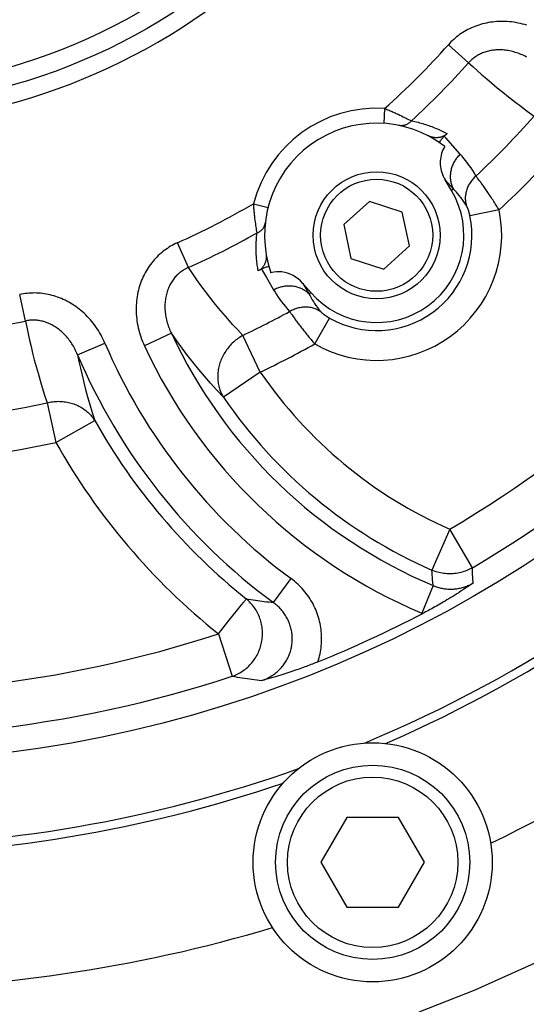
# Model space of a CAD drawing. Header units: millimetres. Extents: x 0 to 420, y 0 to 297.
# Tile 50 of 68: x 321.47 to 328.25, y 178.8 to 191.97. Entities that reach past the tile are written whole.
import ezdxf

# ---------------------------------------------------------------- set-up
doc = ezdxf.new("R2010")
doc.units = ezdxf.units.MM
doc.header["$LTSCALE"] = 23.1
doc.linetypes.add('CENTER', pattern=[0.6, 0.375, -0.075, 0.075, -0.075])
doc.layers.get('0').update_dxf_attribs({"linetype": 'CONTINUOUS'})
for name, color, linetype in [('AXIS', 7, 'CONTINUOUS'), ('COMPONENTS', 7, 'CONTINUOUS'), ('DIMENSION', 7, 'CONTINUOUS')]:
    doc.layers.add(name, color=color, linetype=linetype)
doc.styles.get("Standard").update_dxf_attribs({"font": 'arial.ttf'})
doc.styles.add('TEXTSTYLE_4', font='gdt')
doc.dimstyles.new('DIMSTYLE_10', dxfattribs={"dimtxt": 3, "dimasz": 4, "dimexe": 0.18, "dimexo": 0.0625, "dimgap": 0.09, "dimtad": 1, "dimdec": 3, "dimlfac": 5, "dimdsep": 46, "dimtxsty": 'Standard', "dimblk": '_FILLED', "dimblk1": '_FILLED', "dimblk2": '_FILLED', "dimcen": 0.09, "dimadec": 0, "dimazin": 0, "dimtp": 0.5, "dimtm": 0.5, "dimtfac": 1, "dimtdec": 3, "dimtofl": 0, "dimtmove": 0, "dimatfit": 3, "dimldrblk": '_FILLED', "dimfxl": 1, "dimtolj": 1, "dimarcsym": 0})
doc.dimstyles.new('DIMSTYLE_5', dxfattribs={"dimtxt": 3, "dimasz": 4, "dimexe": 0.18, "dimexo": 0.0625, "dimgap": 0.09, "dimtad": 1, "dimtih": 1, "dimtoh": 1, "dimdec": 3, "dimlfac": 5, "dimdsep": 46, "dimtxsty": 'Standard', "dimblk": '_FILLED', "dimblk1": '_FILLED', "dimblk2": '_FILLED', "dimcen": 0.09, "dimadec": 0, "dimazin": 0, "dimtp": 0.2, "dimtm": 0.2, "dimtfac": 1, "dimtdec": 3, "dimtofl": 0, "dimtmove": 0, "dimatfit": 3, "dimldrblk": '_FILLED', "dimfxl": 1, "dimtolj": 1, "dimarcsym": 0})

# ---------------------------------------------------------------- blocks, each defined once
blk = doc.blocks.new('_FILLED')
at = {"color": 0, "linetype": 'ByBlock'}
blk.add_solid([(0, 0), (-1, 0.1625), (-1, -0.1625)], dxfattribs=at)
blk = doc.blocks.new('*D5')
at = {"layer": 'DIMENSION', "color": 2, "linetype": 'Continuous', "transparency": 16777216}
for p, q in [((287.147, 213.377), (270.155, 213.377)), ((299.621, 207.701), (287.147, 213.377)), ((287.147, 213.377), (287.147, 213.377))]:
    blk.add_line(p, q, dxfattribs=at)
at = {"layer": 'DIMENSION', "color": 2, "linetype": 'Continuous', "transparency": 16777216, "xscale": 4, "yscale": 4, "zscale": 4, "rotation": 335.5301621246}
blk.add_blockref('_FILLED', (299.621, 207.701), dxfattribs=at)
at = {"layer": 'DIMENSION', "color": 2, "linetype": 'Continuous', "transparency": 16777216, "insert": (284.147, 217.127), "char_height": 3, "width": 10.99257, "attachment_point": 3, "line_spacing_factor": 0.9, "style": 'TEXTSTYLE_4'}
blk.add_mtext('{\\Fgdt;n}\\Farial.ttf;215', dxfattribs=at)
blk = doc.blocks.new('*D17')
at = {"layer": 'DIMENSION', "color": 2, "linetype": 'Continuous', "transparency": 16777216}
for p, q in [((299.19, 179.973), (299.19, 163.395)), ((339.19, 179.973), (339.19, 163.395)), ((299.19, 165.395), (319.19, 165.395)), ((339.19, 165.395), (319.19, 165.395))]:
    blk.add_line(p, q, dxfattribs=at)
at = {"layer": 'DIMENSION', "color": 2, "linetype": 'Continuous', "transparency": 16777216, "xscale": 4, "yscale": 4, "zscale": 4, "rotation": 180}
blk.add_blockref('_FILLED', (299.19, 165.395), dxfattribs=at)
at = {"layer": 'DIMENSION', "color": 2, "linetype": 'Continuous', "transparency": 16777216, "xscale": 4, "yscale": 4, "zscale": 4}
blk.add_blockref('_FILLED', (339.19, 165.395), dxfattribs=at)
at = {"layer": 'DIMENSION', "color": 2, "linetype": 'Continuous', "transparency": 16777216, "insert": (319.19, 169.145), "char_height": 3, "width": 11.11757, "attachment_point": 2, "line_spacing_factor": 0.9, "style": 'TEXTSTYLE_4'}
blk.add_mtext('{\\Fgdt;o}\\Farial.ttf;200', dxfattribs=at)
blk = doc.blocks.new('*D23')
at = {"color": 2, "linetype": 'Continuous', "transparency": 16777216}
for p, q in [((298.19, 185.175), (298.19, 155.395)), ((340.19, 184.995), (340.19, 155.395)), ((298.19, 157.395), (319.19, 157.395)), ((340.19, 157.395), (319.19, 157.395))]:
    blk.add_line(p, q, dxfattribs=at)
at = {"color": 2, "linetype": 'Continuous', "transparency": 16777216, "xscale": 4, "yscale": 4, "zscale": 4, "rotation": 180}
blk.add_blockref('_FILLED', (298.19, 157.395), dxfattribs=at)
at = {"color": 2, "linetype": 'Continuous', "transparency": 16777216, "xscale": 4, "yscale": 4, "zscale": 4}
blk.add_blockref('_FILLED', (340.19, 157.395), dxfattribs=at)
at = {"color": 2, "linetype": 'Continuous', "transparency": 16777216, "insert": (319.19, 161.145), "char_height": 3, "width": 11.11757, "attachment_point": 2, "line_spacing_factor": 0.9, "style": 'TEXTSTYLE_4'}
blk.add_mtext('{\\Fgdt;o}\\Farial.ttf;210', dxfattribs=at)

msp = doc.modelspace()

# ---------------------------------------------------------------- linework, layer by layer
at = {"layer": 'AXIS', "color": 2, "linetype": 'CENTER'}
msp.add_circle((319.19013, 198.79505), 21.5, dxfattribs=at)
at = {"layer": 'COMPONENTS', "color": 9, "linetype": 'Continuous'}
for p, q in [((327.47444, 191.39566), (327.20407, 191.63716)), ((326.35066, 190.78347), (326.33806, 190.58387)), ((326.52961, 190.70604), (326.55352, 190.69493)), ((326.55352, 190.69493), (326.57622, 190.68421)), ((326.57622, 190.68421), (326.59766, 190.67394)), ((326.59766, 190.67394), (326.61779, 190.66417)), ((326.61779, 190.66417), (326.63655, 190.65495)), ((326.63655, 190.65495), (326.65391, 190.64633)), ((326.65391, 190.64633), (326.66982, 190.63835)), ((326.66982, 190.63835), (326.6909, 190.62766)), ((326.6909, 190.62766), (326.70854, 190.6186)), ((327.16765, 190.39049), (327.14879, 190.41154)), ((327.36301, 190.17245), (327.16765, 190.39049)), ((327.27084, 189.7041), (327.16075, 189.82719)), ((327.60786, 189.83434), (327.59509, 189.8512)), ((327.62167, 189.81581), (327.60786, 189.83434)), ((327.27084, 189.7041), (327.24429, 189.68816)), ((324.59687, 189.50926), (324.79059, 189.45957)), ((327.88299, 189.4253), (327.49274, 189.34474)), ((324.62157, 189.26406), (324.61839, 189.28897)), ((324.62471, 189.2405), (324.62157, 189.26406)), ((324.62778, 189.21835), (324.62471, 189.2405)), ((324.63075, 189.19765), (324.62778, 189.21835)), ((324.63359, 189.17848), (324.63075, 189.19765)), ((324.63626, 189.16088), (324.63359, 189.17848)), ((324.63992, 189.13753), (324.63626, 189.16088)), ((324.64308, 189.11796), (324.63992, 189.13753)), ((323.72453, 188.65503), (323.57654, 188.98597)), ((324.70367, 188.63577), (324.71706, 188.61271)), ((324.71706, 188.61271), (324.76933, 188.52267)), ((324.76933, 188.52267), (324.86515, 188.35765)), ((325.25602, 188.44331), (325.33906, 188.30058)), ((325.33906, 188.30058), (325.36243, 188.3209)), ((321.54303, 187.93942), (321.46624, 188.29372)), ((325.12441, 188.00144), (325.13899, 187.98115)), ((325.41505, 187.63224), (325.61226, 187.97849)), ((323.49584, 187.77549), (323.13468, 187.60713)), ((322.23999, 187.48894), (322.60663, 187.64502)), ((324.6868, 187.25622), (324.45294, 187.74715)), ((324.6868, 187.25622), (324.19334, 186.91893)), ((321.83189, 186.84622), (321.94928, 186.31526)), ((321.94928, 186.31526), (322.47026, 186.60826)), ((327.22121, 185.15326), (326.98075, 184.60604)), ((327.52445, 184.63817), (327.22121, 185.15326)), ((327.52772, 184.56515), (327.52445, 184.63817)), ((324.86183, 184.17165), (325.0984, 184.49231)), ((326.98447, 184.56852), (326.98075, 184.60604)), ((326.9933, 184.48046), (326.98447, 184.56852)), ((327.00163, 184.39826), (326.9933, 184.48046)), ((327.53089, 184.49713), (327.52772, 184.56515)), ((327.53401, 184.43223), (327.53089, 184.49713)), ((327.00163, 184.39826), (326.84687, 184.03106)), ((324.25161, 183.91166), (324.43585, 184.14198)), ((324.43585, 184.14198), (324.46447, 184.17773)), ((324.46447, 184.17773), (324.46943, 184.18391)), ((326.84687, 184.03106), (326.8604, 184.02548)), ((324.12527, 183.75373), (324.22222, 183.87492)), ((324.22222, 183.87492), (324.25161, 183.91166)), ((324.12527, 183.75373), (324.31161, 183.1858))]:
    msp.add_line(p, q, dxfattribs=at)
at = {"layer": 'COMPONENTS', "color": 7, "linetype": 'Continuous'}
for p, q in [((327.24429, 189.68816), (327.16075, 189.82719)), ((326.14752, 189.53864), (325.80428, 189.22958)), ((326.58679, 189.39591), (326.14752, 189.53864)), ((326.68282, 188.94412), (326.58679, 189.39591)), ((325.80428, 189.22958), (325.90031, 188.77779)), ((326.33958, 188.63506), (326.68282, 188.94412)), ((325.90031, 188.77779), (326.33958, 188.63506)), ((325.25602, 188.44331), (325.36243, 188.3209)), ((325.84372, 181.29505), (325.49731, 180.69505)), ((326.53654, 181.29505), (325.84372, 181.29505)), ((326.88295, 180.69505), (326.53654, 181.29505)), ((325.49731, 180.69505), (325.84372, 180.09505)), ((326.53654, 180.09505), (326.88295, 180.69505)), ((325.84372, 180.09505), (326.53654, 180.09505))]:
    msp.add_line(p, q, dxfattribs=at)
at = {"layer": 'COMPONENTS', "color": 9, "linetype": 'Continuous'}
for points in [[(328.25432, 191.8969), (328.22524, 191.90563), (328.19607, 191.91355), (328.16687, 191.92065), (328.13767, 191.92694), (328.10845, 191.93242), (328.0793, 191.93711), (328.0502, 191.94098), (328.02116, 191.94406), (327.99226, 191.94635), (327.96348, 191.94786), (327.93482, 191.94858), (327.90636, 191.94855), (327.87807, 191.94775), (327.84998, 191.94618), (327.82212, 191.94388), (327.79449, 191.94085), (327.7671, 191.93707), (327.74, 191.93259), (327.7132, 191.92741), (327.68668, 191.92151), (327.66051, 191.91495), (327.63469, 191.90771), (327.60921, 191.8998), (327.5841, 191.89125), (327.55936, 191.88206), (327.53499, 191.87223), (327.511, 191.86178), (327.48739, 191.85071), (327.46415, 191.83901), (327.44132, 191.82671), (327.41889, 191.81381), (327.39687, 191.80032), (327.37531, 191.78627), (327.35421, 191.77166), (327.33358, 191.7565), (327.31347, 191.74084), (327.29387, 191.72468), (327.27479, 191.70803), (327.25627, 191.69095), (327.23831, 191.67345), (327.22091, 191.65552), (327.20407, 191.63716)], [(328.24874, 191.47236), (328.23031, 191.48192), (328.21173, 191.49099), (328.19305, 191.49957), (328.17427, 191.50766), (328.15542, 191.51525), (328.13652, 191.52233), (328.11759, 191.5289), (328.09864, 191.53496), (328.0797, 191.54051), (328.06078, 191.54555), (328.0419, 191.55008), (328.02307, 191.55409), (328.00432, 191.5576), (327.98564, 191.5606), (327.96706, 191.56309), (327.9486, 191.56508), (327.93025, 191.56658), (327.91205, 191.56758), (327.89399, 191.56809), (327.87609, 191.56812), (327.85835, 191.56767), (327.8408, 191.56674), (327.82343, 191.56534), (327.80627, 191.56348), (327.78932, 191.56116), (327.77259, 191.55839), (327.7561, 191.55517), (327.73985, 191.55152), (327.72386, 191.54743), (327.70812, 191.54292), (327.69264, 191.53799), (327.67743, 191.53265), (327.66247, 191.52689), (327.64778, 191.52073), (327.63336, 191.51416), (327.61921, 191.50719), (327.60534, 191.49983), (327.59177, 191.49208), (327.5785, 191.48395), (327.56554, 191.47546), (327.55291, 191.4666), (327.54062, 191.45741), (327.52869, 191.44788), (327.5171, 191.43803), (327.50588, 191.42787), (327.49503, 191.41742), (327.48455, 191.40668), (327.47444, 191.39566)], [(327.47444, 191.39566), (327.53116, 191.34357), (327.59064, 191.29004), (327.65288, 191.23511), (327.7178, 191.17877), (327.78551, 191.12104), (327.85631, 191.06197), (327.93022, 191.00157), (328.00726, 190.93986), (328.08777, 190.87692), (328.17188, 190.81279), (328.25952, 190.74748), (328.35071, 190.68104)], [(326.35066, 190.78347), (326.3655, 190.77746), (326.38021, 190.77142), (326.39478, 190.76535), (326.40921, 190.75928), (326.42347, 190.75322), (326.43755, 190.74718), (326.45141, 190.74115), (326.46506, 190.73517), (326.47848, 190.72922), (326.49165, 190.72333), (326.50457, 190.7175), (326.51723, 190.71173), (326.52961, 190.70604)], [(326.70854, 190.6186), (326.7032, 190.6125), (326.69764, 190.60664), (326.69189, 190.60104), (326.68595, 190.59571), (326.67983, 190.59066), (326.67355, 190.58589), (326.66711, 190.58142), (326.66052, 190.57725), (326.6538, 190.5734), (326.64696, 190.56986), (326.64001, 190.56665), (326.63297, 190.56376), (326.62584, 190.56121), (326.61864, 190.559), (326.61138, 190.55714), (326.60408, 190.55562), (326.59674, 190.55445), (326.58939, 190.55363), (326.58203, 190.55316), (326.57467, 190.55305), (326.56734, 190.55329), (326.56003, 190.55388), (326.55278, 190.55483), (326.54558, 190.55613)], [(326.70854, 190.6186), (326.73186, 190.61379), (326.75462, 190.60881), (326.77683, 190.60365), (326.79836, 190.59834), (326.81932, 190.59286), (326.84011, 190.58713), (326.86087, 190.58114), (326.88145, 190.57491)], [(326.88145, 190.57491), (326.90184, 190.56845), (326.92205, 190.56177), (326.94208, 190.55487), (326.96187, 190.54778), (326.98144, 190.54048), (327.00078, 190.533), (327.01982, 190.52537), (327.03847, 190.51764), (327.05681, 190.50976), (327.07506, 190.50167)], [(327.07506, 190.50167), (327.09317, 190.4934), (327.11118, 190.4849), (327.12942, 190.47602), (327.14798, 190.46668), (327.16678, 190.45695), (327.1858, 190.44683)], [(327.36301, 190.17245), (327.35235, 190.16211), (327.34205, 190.15142), (327.33212, 190.14039), (327.32258, 190.12905), (327.31344, 190.1174), (327.30471, 190.10547), (327.29641, 190.09327), (327.28854, 190.08081), (327.28111, 190.06812), (327.27415, 190.05521), (327.26765, 190.04209), (327.26163, 190.0288), (327.25609, 190.01533), (327.25104, 190.00173), (327.24649, 189.98799), (327.24244, 189.97415), (327.23891, 189.96022), (327.23589, 189.94621), (327.23338, 189.93216), (327.23141, 189.91808), (327.22995, 189.90398), (327.22903, 189.88989), (327.22863, 189.87583), (327.22876, 189.86181), (327.22942, 189.84786), (327.23061, 189.83399), (327.23233, 189.82023), (327.23457, 189.80659), (327.23733, 189.79309), (327.24061, 189.77975), (327.2444, 189.76659), (327.2487, 189.75363), (327.2535, 189.74088), (327.25879, 189.72837), (327.26457, 189.7161), (327.27084, 189.70411)], [(327.57287, 189.87973), (327.55117, 189.91693), (327.52902, 189.95293), (327.50643, 189.98773), (327.48338, 190.02131), (327.45991, 190.05371), (327.43611, 190.08501), (327.41204, 190.11524), (327.38767, 190.14438), (327.36301, 190.17245)], [(327.57287, 189.87973), (327.56154, 189.86965), (327.55058, 189.85921), (327.54002, 189.84841), (327.52987, 189.83727), (327.52013, 189.82581), (327.51084, 189.81405), (327.502, 189.80199), (327.49362, 189.78967), (327.48572, 189.77709), (327.4783, 189.76428), (327.47139, 189.75125), (327.46498, 189.73803), (327.45909, 189.72462), (327.45372, 189.71106), (327.44889, 189.69736), (327.4446, 189.68354), (327.44086, 189.66963), (327.43767, 189.65563), (327.43504, 189.64158), (327.43297, 189.62749), (327.43146, 189.61338), (327.43052, 189.59927), (327.43015, 189.58519), (327.43035, 189.57115), (327.43111, 189.55718), (327.43244, 189.54329), (327.43434, 189.52951), (327.4368, 189.51585), (327.43981, 189.50234), (327.44338, 189.48899)], [(327.59509, 189.8512), (327.58911, 189.85899), (327.58341, 189.86635), (327.57799, 189.87326), (327.57287, 189.87973)], [(327.88299, 189.4253), (327.87282, 189.44188), (327.86262, 189.45838), (327.85239, 189.47479), (327.84215, 189.4911), (327.83192, 189.5073), (327.82169, 189.52336), (327.81149, 189.53928), (327.80132, 189.55504), (327.79119, 189.57062), (327.78112, 189.58601), (327.77112, 189.60119), (327.7612, 189.61615), (327.75137, 189.63088), (327.74164, 189.64535), (327.73202, 189.65957), (327.72253, 189.67352), (327.71317, 189.68718), (327.70395, 189.70055), (327.69488, 189.71362), (327.68597, 189.72637), (327.67723, 189.7388), (327.66867, 189.75089), (327.66031, 189.76263), (327.65215, 189.77402), (327.64419, 189.78504), (327.63645, 189.79568), (327.62167, 189.81581)], [(327.44338, 189.48899), (327.42533, 189.5168), (327.4069, 189.54358), (327.38814, 189.56936), (327.3691, 189.59413), (327.34983, 189.61792), (327.33033, 189.64079), (327.31064, 189.66277), (327.2908, 189.68387), (327.27084, 189.7041)], [(324.61839, 189.28897), (324.61521, 189.31514), (324.61362, 189.32867), (324.61205, 189.34249), (324.6105, 189.35658), (324.60896, 189.37093), (324.60746, 189.38553), (324.60598, 189.40037), (324.60454, 189.41541), (324.60314, 189.43066), (324.60178, 189.4461), (324.60047, 189.4617), (324.5992, 189.47743), (324.598, 189.49329), (324.59687, 189.50926)], [(327.49274, 189.34474), (327.49158, 189.35027), (327.49038, 189.35576), (327.48915, 189.36119), (327.48789, 189.36659), (327.48659, 189.37193), (327.48527, 189.37721), (327.48392, 189.38243), (327.48255, 189.38758), (327.48115, 189.39266), (327.47974, 189.39766), (327.4783, 189.40258), (327.47686, 189.40741), (327.4754, 189.41214), (327.47392, 189.41679), (327.47244, 189.42133), (327.47095, 189.42578), (327.46946, 189.43012), (327.46797, 189.43435), (327.46647, 189.43847), (327.46498, 189.44248), (327.4635, 189.44637), (327.46202, 189.45013), (327.46055, 189.45378), (327.4591, 189.4573), (327.45766, 189.4607), (327.45623, 189.46396), (327.45483, 189.46709), (327.45344, 189.47009), (327.45208, 189.47295), (327.45075, 189.47567), (327.44944, 189.47825), (327.44816, 189.48069), (327.44691, 189.48298), (327.4457, 189.48513), (327.44453, 189.48713), (327.44338, 189.48899)], [(324.64308, 189.11796), (324.65053, 189.12115), (324.65782, 189.12462), (324.66492, 189.12836), (324.67183, 189.13236), (324.67853, 189.13662), (324.685, 189.14113), (324.69124, 189.14587), (324.69724, 189.15085), (324.70298, 189.15605), (324.70846, 189.16146), (324.71367, 189.16707), (324.71859, 189.17288), (324.72321, 189.17887), (324.72754, 189.18504), (324.73156, 189.19136), (324.73526, 189.19784), (324.73864, 189.20446), (324.74169, 189.2112), (324.74441, 189.21806), (324.74679, 189.22502), (324.74883, 189.23207), (324.75052, 189.23919), (324.75186, 189.24639), (324.75285, 189.25363)], [(324.65897, 188.61098), (324.65552, 188.6303), (324.65229, 188.64966), (324.6493, 188.66903), (324.64654, 188.68836), (324.64401, 188.7077), (324.64169, 188.72728), (324.63956, 188.74717), (324.63765, 188.76729), (324.63597, 188.78757), (324.63453, 188.808), (324.63333, 188.82859), (324.63238, 188.84928), (324.63168, 188.87003), (324.63123, 188.89089), (324.63104, 188.91183), (324.63111, 188.93275), (324.63143, 188.95376), (324.63206, 188.97518), (324.63295, 188.99696), (324.63413, 189.01915), (324.63572, 189.04229), (324.63778, 189.06656), (324.64023, 189.09178), (324.64308, 189.11796)], [(323.57654, 188.98597), (323.55348, 188.97529), (323.53069, 188.96392), (323.50818, 188.95189), (323.48591, 188.93916), (323.46391, 188.92577), (323.44227, 188.91172), (323.42098, 188.89702), (323.40005, 188.88166), (323.37954, 188.86569), (323.35946, 188.8491), (323.33981, 188.8319), (323.32066, 188.81413), (323.302, 188.7958), (323.28385, 188.7769), (323.26622, 188.75747), (323.24914, 188.73753), (323.23259, 188.71707), (323.2166, 188.69608), (323.20115, 188.67457), (323.18625, 188.65255), (323.17193, 188.63001), (323.15817, 188.60696), (323.145, 188.5834), (323.13244, 188.55937), (323.1205, 188.53485), (323.10918, 188.50985), (323.09853, 188.48443), (323.08854, 188.45858), (323.07921, 188.4323), (323.07059, 188.40564), (323.06266, 188.37859), (323.05545, 188.35116), (323.04897, 188.32339), (323.04322, 188.29528), (323.03822, 188.26683), (323.03399, 188.2381), (323.03053, 188.20909), (323.02785, 188.17979), (323.02597, 188.15027), (323.02489, 188.12054), (323.02462, 188.09059), (323.02517, 188.0605), (323.02656, 188.03026), (323.02877, 187.99988), (323.03183, 187.96944), (323.03573, 187.93893), (323.04048, 187.90835), (323.04608, 187.87779), (323.05254, 187.84724), (323.05985, 187.81671), (323.06801, 187.78629), (323.07703, 187.75597), (323.0869, 187.72577), (323.0976, 187.69577), (323.10913, 187.66601), (323.12149, 187.63647), (323.13468, 187.60713)], [(323.72454, 188.65503), (323.71054, 188.64887), (323.69671, 188.64225), (323.68307, 188.63519), (323.66962, 188.62767), (323.65638, 188.61971), (323.64337, 188.61131), (323.6306, 188.60248), (323.61809, 188.59321), (323.60585, 188.58352), (323.59391, 188.57342), (323.58225, 188.56291), (323.57092, 188.55201), (323.55992, 188.54073), (323.54925, 188.52907), (323.53893, 188.51704), (323.52896, 188.50466), (323.51935, 188.49193), (323.51009, 188.47884), (323.50119, 188.46539), (323.49265, 188.45159), (323.48449, 188.43744), (323.47669, 188.42293), (323.46928, 188.40809), (323.46227, 188.3929), (323.45565, 188.37738), (323.44944, 188.36155), (323.44366, 188.3454), (323.4383, 188.32896), (323.43338, 188.31222), (323.4289, 188.29521), (323.42487, 188.27792), (323.4213, 188.26037), (323.41819, 188.24257), (323.41555, 188.22453), (323.41339, 188.20625), (323.41172, 188.18776), (323.41054, 188.16905), (323.40985, 188.15015), (323.40967, 188.13107), (323.41, 188.11182), (323.41084, 188.09242), (323.4122, 188.07289), (323.41408, 188.05324), (323.41648, 188.03349), (323.41941, 188.01365), (323.42288, 187.99374), (323.42687, 187.97378), (323.43139, 187.95378), (323.43645, 187.93377), (323.44205, 187.91375), (323.44817, 187.89377), (323.45482, 187.87382), (323.462, 187.85393), (323.46969, 187.83414), (323.4779, 187.81446), (323.48661, 187.79491), (323.49584, 187.77549)], [(324.45294, 187.74715), (324.38365, 187.82059), (324.31658, 187.8938), (324.25169, 187.96675), (324.18932, 188.03899), (324.12906, 188.1109), (324.06978, 188.18378), (324.01137, 188.25761), (323.95391, 188.33239), (323.89658, 188.40939), (323.83911, 188.48906), (323.78176, 188.57094), (323.72454, 188.65503)], [(322.60663, 187.64502), (322.59395, 187.67374), (322.58059, 187.70201), (322.56655, 187.72983), (322.55182, 187.75722), (322.5364, 187.78416), (322.52036, 187.81057), (322.5037, 187.83644), (322.48642, 187.86179), (322.46858, 187.88654), (322.45019, 187.91068), (322.43123, 187.93424), (322.41179, 187.95715), (322.39187, 187.9794), (322.37145, 188.00101), (322.35061, 188.02193), (322.32936, 188.04217), (322.30767, 188.06173), (322.28563, 188.08058), (322.26324, 188.09871), (322.24048, 188.11614), (322.21743, 188.13284), (322.19408, 188.14882), (322.17043, 188.16407), (322.14654, 188.17858), (322.1224, 188.19237), (322.09802, 188.20541), (322.07347, 188.21772), (322.04873, 188.22927), (322.02382, 188.24009), (321.99878, 188.25016), (321.97364, 188.25949), (321.94838, 188.26806), (321.92304, 188.27591), (321.89763, 188.28301), (321.87213, 188.28939), (321.84658, 188.29503), (321.82097, 188.29995), (321.79529, 188.30415), (321.76959, 188.30762), (321.74386, 188.31037), (321.71812, 188.31239), (321.69242, 188.3137), (321.66676, 188.31428), (321.64116, 188.31414), (321.61569, 188.3133), (321.59034, 188.31174), (321.56511, 188.30949), (321.54008, 188.30655), (321.51527, 188.30295), (321.49066, 188.29867), (321.46624, 188.29372)], [(324.86515, 188.35765), (324.87828, 188.36459), (324.89163, 188.37108), (324.90518, 188.37712), (324.91892, 188.38269), (324.93282, 188.38778), (324.94687, 188.3924), (324.96104, 188.39653), (324.97532, 188.40016), (324.98968, 188.4033), (325.00412, 188.40593), (325.0186, 188.40806), (325.0331, 188.40968), (325.04762, 188.41079), (325.06212, 188.41139), (325.07659, 188.41147), (325.091, 188.41104), (325.10535, 188.4101), (325.1196, 188.40864), (325.13374, 188.40668), (325.14774, 188.40421), (325.1616, 188.40123), (325.17529, 188.39776), (325.18878, 188.39379), (325.20207, 188.38933), (325.21514, 188.38439), (325.22796, 188.37898), (325.24052, 188.37309), (325.2528, 188.36675), (325.26478, 188.35995), (325.27645, 188.35271), (325.2878, 188.34504), (325.29879, 188.33695), (325.30943, 188.32844), (325.3197, 188.31954), (325.32958, 188.31025), (325.33906, 188.30059)], [(324.86515, 188.35765), (324.88435, 188.32532), (324.90463, 188.293), (324.92602, 188.26067), (324.94847, 188.22833), (324.97204, 188.196), (324.99683, 188.16375), (325.02288, 188.13161), (325.05016, 188.09955), (325.07869, 188.0676)], [(325.33906, 188.30058), (325.35221, 188.27519), (325.36622, 188.24969), (325.38109, 188.2241), (325.39686, 188.19845), (325.41353, 188.17277), (325.43119, 188.14706), (325.44987, 188.12133), (325.46957, 188.09563), (325.49033, 188.07001)], [(325.07869, 188.0676), (325.09178, 188.07527), (325.1051, 188.08246), (325.11863, 188.08917), (325.13236, 188.09538), (325.14627, 188.1011), (325.16033, 188.1063), (325.17453, 188.11099), (325.18884, 188.11515), (325.20324, 188.11877), (325.21772, 188.12187), (325.23224, 188.12442), (325.2468, 188.12643), (325.26137, 188.12789), (325.27592, 188.1288), (325.29045, 188.12916), (325.30491, 188.12897), (325.31931, 188.12823), (325.3336, 188.12694), (325.34778, 188.1251), (325.36182, 188.12271), (325.37571, 188.11978), (325.38941, 188.11632), (325.40292, 188.11232), (325.41621, 188.1078), (325.42927, 188.10275), (325.44206, 188.09719), (325.45458, 188.09113), (325.46681, 188.08457), (325.47873, 188.07753), (325.49033, 188.07001)], [(325.07869, 188.0676), (325.08326, 188.06073), (325.08816, 188.05345), (325.0934, 188.04576), (325.09896, 188.03766), (325.10485, 188.02917), (325.11105, 188.0203), (325.12441, 188.00144)], [(325.49033, 188.07001), (325.49174, 188.06835), (325.49328, 188.06661), (325.49495, 188.06479), (325.49674, 188.0629), (325.49867, 188.06093), (325.50072, 188.05889), (325.50289, 188.05678), (325.50519, 188.0546), (325.50762, 188.05236), (325.51016, 188.05005), (325.51282, 188.04769), (325.51561, 188.04527), (325.5185, 188.0428), (325.52152, 188.04028), (325.52465, 188.03771), (325.52788, 188.03509), (325.53123, 188.03244), (325.53469, 188.02975), (325.53825, 188.02702), (325.54192, 188.02426), (325.54569, 188.02147), (325.54955, 188.01865), (325.55352, 188.01582), (325.55757, 188.01296), (325.56172, 188.01009), (325.56595, 188.00721), (325.57027, 188.00432), (325.57466, 188.00142), (325.57914, 187.99853), (325.58368, 187.99563), (325.5883, 187.99274), (325.59298, 187.98986), (325.59772, 187.98699), (325.60251, 187.98414), (325.60736, 187.98131), (325.61226, 187.97849)], [(322.23999, 187.48894), (322.23192, 187.50835), (322.22343, 187.52749), (322.21453, 187.54635), (322.20523, 187.56492), (322.19553, 187.58318), (322.18547, 187.6011), (322.17503, 187.61868), (322.16424, 187.6359), (322.15311, 187.65273), (322.14166, 187.66918), (322.12989, 187.68522), (322.11783, 187.70085), (322.10549, 187.71604), (322.09287, 187.7308), (322.08, 187.74512), (322.06688, 187.75898), (322.05354, 187.77238), (322.03998, 187.78532), (322.02621, 187.79778), (322.01225, 187.80978), (321.99811, 187.82129), (321.9838, 187.83232), (321.96933, 187.84286), (321.95472, 187.85292), (321.93997, 187.86249), (321.9251, 187.87157), (321.91012, 187.88015), (321.89504, 187.88823), (321.87988, 187.89582), (321.86465, 187.90292), (321.84936, 187.90951), (321.83402, 187.9156), (321.81863, 187.92121), (321.80321, 187.92631), (321.78776, 187.93093), (321.77228, 187.93507), (321.75677, 187.93872), (321.74124, 187.94188), (321.7257, 187.94456), (321.71015, 187.94675), (321.69461, 187.94846), (321.6791, 187.94969), (321.66363, 187.95043), (321.64821, 187.95069), (321.63286, 187.95047), (321.6176, 187.94978), (321.60244, 187.94862), (321.58739, 187.947), (321.57246, 187.94492), (321.55767, 187.9424), (321.54303, 187.93942)], [(321.54303, 187.93942), (321.56024, 187.85504), (321.57847, 187.76987), (321.59773, 187.68392), (321.61796, 187.59746), (321.63927, 187.51022), (321.66192, 187.42141), (321.68592, 187.33107), (321.71131, 187.23918), (321.73854, 187.14482), (321.76775, 187.04772), (321.79886, 186.94819), (321.83189, 186.84622)], [(325.13899, 187.98115), (325.14672, 187.97051), (325.15474, 187.95953), (325.16305, 187.94825), (325.17163, 187.93667), (325.18048, 187.9248), (325.18959, 187.91266), (325.19896, 187.90025), (325.20858, 187.88759), (325.21845, 187.87469), (325.22855, 187.86156), (325.23889, 187.84822), (325.24944, 187.83467), (325.26021, 187.82094), (325.27118, 187.80703), (325.28234, 187.79298), (325.29369, 187.77877), (325.30521, 187.76445), (325.31689, 187.75001), (325.32874, 187.73547), (325.34072, 187.72085), (325.35284, 187.70616), (325.36508, 187.69142), (325.37743, 187.67664), (325.38988, 187.66184), (325.40242, 187.64703), (325.41505, 187.63223)], [(324.19334, 186.91893), (324.10538, 187.0128), (324.02075, 187.1065), (323.9394, 187.19988), (323.86209, 187.29178), (323.78788, 187.38305), (323.7143, 187.47669), (323.64064, 187.57381), (323.5678, 187.6734), (323.49584, 187.77549)], [(324.45294, 187.74715), (324.43599, 187.7374), (324.41932, 187.72716), (324.40295, 187.71642), (324.38688, 187.70517), (324.37112, 187.69344), (324.3557, 187.68124), (324.34065, 187.66858), (324.32596, 187.65547), (324.31166, 187.64194), (324.29777, 187.62799), (324.2843, 187.61363), (324.27126, 187.5989), (324.25866, 187.5838), (324.24653, 187.56834), (324.23487, 187.55255), (324.2237, 187.53644), (324.21303, 187.52002), (324.20287, 187.50333), (324.19322, 187.48636), (324.18412, 187.46915), (324.17555, 187.45171), (324.16753, 187.43406), (324.16007, 187.41622), (324.15318, 187.3982), (324.14686, 187.38004), (324.14112, 187.36173), (324.13597, 187.34332), (324.13142, 187.32481), (324.12746, 187.30623), (324.1241, 187.28759), (324.12135, 187.26892), (324.11922, 187.25024), (324.11768, 187.23156), (324.11677, 187.21291), (324.11647, 187.19431), (324.11678, 187.17577), (324.1177, 187.15732), (324.11924, 187.13898), (324.12139, 187.12076), (324.12414, 187.10269), (324.12751, 187.08478), (324.13147, 187.06706), (324.13603, 187.04954), (324.14119, 187.03224), (324.14693, 187.01519), (324.15326, 186.99839), (324.16016, 186.98187), (324.16763, 186.96565), (324.17565, 186.94974), (324.18422, 186.93416), (324.19334, 186.91893)], [(322.23999, 187.48894), (322.25888, 187.39843), (322.27917, 187.30644), (322.30093, 187.21297), (322.3241, 187.11856), (322.34883, 187.0227), (322.37564, 186.92387), (322.4048, 186.82157), (322.43629, 186.71636), (322.47026, 186.60826)], [(321.83189, 186.84622), (321.85091, 186.85052), (321.87, 186.85424), (321.88916, 186.85739), (321.90839, 186.85997), (321.92769, 186.86198), (321.94699, 186.86341), (321.9663, 186.86426), (321.9856, 186.86453), (322.00485, 186.86422), (322.02404, 186.86334), (322.04317, 186.86187), (322.06218, 186.85983), (322.08108, 186.85721), (322.09985, 186.85402), (322.11844, 186.85026), (322.13686, 186.84594), (322.15509, 186.84106), (322.1731, 186.83562), (322.19087, 186.82964), (322.20839, 186.8231), (322.22563, 186.81604), (322.24258, 186.80845), (322.25922, 186.80033), (322.27553, 186.79171), (322.2915, 186.78258), (322.30711, 186.77295), (322.32234, 186.76285), (322.33718, 186.75227), (322.35161, 186.74123), (322.36561, 186.72974), (322.37918, 186.71782), (322.39229, 186.70547), (322.40493, 186.6927), (322.41709, 186.67954), (322.42876, 186.666), (322.43992, 186.65208), (322.45057, 186.63781), (322.46068, 186.6232), (322.47026, 186.60826)], [(327.52445, 184.63817), (327.50615, 184.62792), (327.48756, 184.61834), (327.46869, 184.60942), (327.44948, 184.60116), (327.42996, 184.59355), (327.41022, 184.58663), (327.39025, 184.58041), (327.37004, 184.57487), (327.34967, 184.57004), (327.32916, 184.56593), (327.30849, 184.56252), (327.28773, 184.55984), (327.26689, 184.55788), (327.24598, 184.55665), (327.22505, 184.55614), (327.20412, 184.55636), (327.1832, 184.5573), (327.16233, 184.55897), (327.14154, 184.56137), (327.12084, 184.56448), (327.10026, 184.56831), (327.07983, 184.57286), (327.05957, 184.57811), (327.03951, 184.58406), (327.01966, 184.59071), (327.00007, 184.59804), (326.98075, 184.60604)], [(325.4576, 183.37778), (325.4659, 183.40397), (325.47346, 183.43033), (325.48027, 183.45687), (325.48635, 183.48361), (325.49168, 183.51052), (325.49625, 183.53756), (325.50007, 183.56471), (325.50313, 183.59199), (325.50543, 183.61932), (325.50696, 183.64672), (325.50773, 183.67417), (325.50774, 183.70163), (325.50698, 183.72909), (325.50545, 183.75655), (325.50315, 183.78396), (325.50009, 183.81131), (325.49626, 183.83861), (325.49167, 183.86578), (325.48632, 183.89284), (325.48021, 183.91977), (325.47335, 183.94652), (325.46574, 183.97309), (325.45738, 183.99947), (325.44829, 184.02561), (325.43847, 184.05151), (325.42792, 184.07716), (325.41664, 184.10253), (325.40465, 184.12761), (325.39194, 184.15241), (325.37853, 184.17685), (325.36442, 184.20096), (325.34961, 184.22471), (325.33414, 184.24806), (325.318, 184.27099), (325.3012, 184.29351), (325.2838, 184.31553), (325.26585, 184.337), (325.24731, 184.35797), (325.22809, 184.37851), (325.20817, 184.39865), (325.18758, 184.41836), (325.16631, 184.43759), (325.14435, 184.45631), (325.12172, 184.47455), (325.0984, 184.49231)], [(327.00163, 184.39826), (327.01618, 184.39231), (327.03079, 184.38678), (327.04544, 184.38167), (327.06009, 184.37698), (327.07475, 184.37269), (327.08954, 184.36878), (327.10449, 184.36523), (327.11955, 184.36207), (327.13468, 184.3593), (327.14987, 184.35693), (327.16511, 184.35494), (327.18038, 184.35336), (327.19568, 184.35217), (327.21099, 184.35137), (327.22631, 184.35098), (327.24163, 184.35097), (327.25694, 184.35137), (327.27224, 184.35215), (327.28752, 184.35334), (327.30278, 184.35492), (327.318, 184.35689), (327.33318, 184.35926), (327.34831, 184.36203), (327.36335, 184.36518), (327.37832, 184.36872), (327.39319, 184.37265), (327.40793, 184.37696), (327.42255, 184.38165), (327.43702, 184.3867), (327.45134, 184.39212), (327.46547, 184.39788), (327.47944, 184.404), (327.49328, 184.41049), (327.50701, 184.41737), (327.52059, 184.42461), (327.53401, 184.43223)], [(324.31161, 183.1858), (324.33053, 183.19268), (324.34917, 183.20017), (324.36753, 183.20829), (324.38563, 183.21705), (324.40346, 183.22643), (324.42095, 183.23642), (324.43809, 183.24699), (324.45489, 183.25816), (324.47131, 183.26989), (324.48732, 183.28217), (324.50292, 183.295), (324.51809, 183.30836), (324.53281, 183.32223), (324.54705, 183.33659), (324.56082, 183.35144), (324.57408, 183.36674), (324.58682, 183.38249), (324.59904, 183.39867), (324.61071, 183.41525), (324.62182, 183.43223), (324.63236, 183.44957), (324.64233, 183.46727), (324.65169, 183.48529), (324.66045, 183.50362), (324.6686, 183.52224), (324.67611, 183.54112), (324.683, 183.56025), (324.68925, 183.5796), (324.69485, 183.59915), (324.69979, 183.61888), (324.70408, 183.63877), (324.70769, 183.65878), (324.71064, 183.67891), (324.71292, 183.69912), (324.71452, 183.71939), (324.71544, 183.73971), (324.71569, 183.76004), (324.71525, 183.78036), (324.71414, 183.80065), (324.71236, 183.82089), (324.70989, 183.84105), (324.70676, 183.86111), (324.70296, 183.88105), (324.69849, 183.90083), (324.69336, 183.92046), (324.68759, 183.93989), (324.68116, 183.9591), (324.6741, 183.97808), (324.6664, 183.99681), (324.65809, 184.01524), (324.64916, 184.03339), (324.63963, 184.05121), (324.62951, 184.06869), (324.61881, 184.08581), (324.60754, 184.10254), (324.59571, 184.11887), (324.58335, 184.13479), (324.57046, 184.15027), (324.55706, 184.16529), (324.54316, 184.17984), (324.52878, 184.1939), (324.51394, 184.20745), (324.49865, 184.22048)], [(324.48867, 184.20802), (324.49144, 184.21144), (324.49381, 184.21442), (324.49577, 184.21693), (324.49738, 184.21896), (324.49865, 184.22048)], [(324.49865, 184.22048), (324.52993, 184.21583), (324.56086, 184.21131), (324.59145, 184.20693), (324.6216, 184.20268), (324.65142, 184.19856), (324.68117, 184.19453), (324.71083, 184.19058), (324.74043, 184.18672), (324.7703, 184.18289), (324.80055, 184.1791), (324.83106, 184.17535), (324.86183, 184.17166)], [(324.46943, 184.18391), (324.47821, 184.19495), (324.48208, 184.19975), (324.48867, 184.20802)], [(324.70545, 183.12686), (324.7215, 183.13259), (324.7374, 183.13875), (324.75313, 183.14534), (324.76868, 183.15236), (324.78405, 183.15981), (324.79919, 183.16767), (324.8141, 183.17594), (324.82876, 183.1846), (324.84316, 183.19365), (324.85728, 183.20308), (324.87111, 183.21288), (324.88463, 183.22304), (324.89783, 183.23354), (324.91072, 183.24438), (324.92327, 183.25556), (324.93548, 183.26705), (324.94734, 183.27886), (324.95886, 183.29097), (324.97001, 183.30339), (324.9808, 183.31609), (324.99121, 183.32907), (325.00125, 183.34233), (325.0109, 183.35585), (325.02015, 183.36962), (325.02901, 183.38362), (325.03745, 183.39786), (325.04548, 183.41231), (325.05309, 183.42697), (325.06027, 183.44183), (325.06703, 183.45686), (325.07335, 183.47208), (325.07924, 183.48745), (325.08468, 183.50298), (325.08967, 183.51864), (325.09422, 183.53444), (325.09831, 183.55036), (325.10195, 183.56638), (325.10513, 183.5825), (325.10785, 183.59871), (325.11011, 183.61498), (325.11191, 183.63132), (325.11323, 183.6477), (325.11409, 183.66412), (325.11449, 183.68057), (325.11441, 183.69703), (325.11387, 183.7135), (325.11286, 183.72995), (325.11137, 183.74638), (325.10942, 183.76279), (325.10701, 183.77914), (325.10412, 183.79544), (325.10077, 183.81167), (325.09696, 183.82781), (325.09269, 183.84386), (325.08796, 183.85979), (325.08278, 183.87561), (325.07715, 183.89129), (325.07107, 183.90683), (325.06455, 183.92222), (325.05758, 183.93745), (325.05017, 183.9525), (325.04233, 183.96737), (325.03406, 183.98205), (325.02536, 183.99653), (325.01625, 184.01078), (325.00672, 184.0248), (324.99678, 184.03858), (324.98645, 184.0521), (324.97575, 184.06533), (324.9647, 184.07823), (324.95331, 184.09083), (324.9415, 184.10318), (324.92926, 184.11529), (324.91661, 184.12713), (324.90355, 184.1387), (324.89005, 184.15), (324.87615, 184.16098), (324.86183, 184.17166)], [(324.31161, 183.1858), (324.34549, 183.18026), (324.37901, 183.17486), (324.41216, 183.16961), (324.44485, 183.16451), (324.47718, 183.15956), (324.50944, 183.15469), (324.54161, 183.14992), (324.57372, 183.14523), (324.60612, 183.14059), (324.63893, 183.13597), (324.67204, 183.13139), (324.70545, 183.12686)]]:
    msp.add_lwpolyline(points, dxfattribs=at)
at = {"layer": 'COMPONENTS', "color": 7, "linetype": 'Continuous'}
for points in [[(327.0168, 190.39359), (327.00818, 190.39473), (326.99954, 190.39621), (326.99089, 190.398), (326.98227, 190.40012), (326.97367, 190.40258), (326.96512, 190.40535), (326.95666, 190.40844), (326.94834, 190.41183), (326.94011, 190.41553), (326.93199, 190.41954)], [(327.1858, 190.44683), (327.18046, 190.4419), (327.1749, 190.43717), (327.16911, 190.43263), (327.16309, 190.42827), (327.15683, 190.4241), (327.15036, 190.42015), (327.14369, 190.41643), (327.13681, 190.41293), (327.12976, 190.40969), (327.12254, 190.4067), (327.11515, 190.40397), (327.10762, 190.40151), (327.09995, 190.39932), (327.09214, 190.39741), (327.08419, 190.39578), (327.07608, 190.39444), (327.06783, 190.39338), (327.05949, 190.39263), (327.05105, 190.3922), (327.04253, 190.39207), (327.03398, 190.39226), (327.0254, 190.39276), (327.0168, 190.39359)], [(327.08399, 190.32929), (327.09008, 190.33943), (327.09646, 190.34934), (327.10312, 190.35899), (327.11008, 190.36842), (327.11733, 190.3776), (327.12482, 190.38651), (327.13256, 190.39513), (327.14055, 190.40347), (327.14879, 190.41154)], [(327.15672, 190.27686), (327.14323, 190.25437), (327.13139, 190.23129), (327.12119, 190.20761), (327.11263, 190.18323), (327.10571, 190.15826), (327.10042, 190.133), (327.09677, 190.10749), (327.09474, 190.0817), (327.0943, 190.05584), (327.09543, 190.02993), (327.09814, 190.00396), (327.1024, 189.97811), (327.1082, 189.95238), (327.11556, 189.92676), (327.12449, 189.90142), (327.135, 189.8764), (327.14709, 189.85166), (327.16075, 189.82719)], [(324.76335, 188.84393), (324.76463, 188.83519), (324.76559, 188.82645), (324.76624, 188.8177), (324.76659, 188.80893), (324.76662, 188.80015), (324.76635, 188.79144), (324.76577, 188.78279), (324.76488, 188.77421), (324.7637, 188.76573), (324.76224, 188.75736), (324.76049, 188.7491), (324.75845, 188.74096)], [(324.75845, 188.74096), (324.75613, 188.73292), (324.75354, 188.725), (324.75069, 188.71725), (324.74758, 188.70967), (324.74421, 188.70226), (324.74062, 188.69505), (324.73682, 188.68807), (324.73279, 188.68129), (324.72856, 188.67473)], [(324.70367, 188.63577), (324.69815, 188.63279), (324.69282, 188.62988), (324.68767, 188.62703), (324.68277, 188.62425), (324.67806, 188.62153), (324.67334, 188.61885), (324.66855, 188.61619), (324.66376, 188.61357), (324.65897, 188.61098)], [(324.72856, 188.67473), (324.72419, 188.66869), (324.71963, 188.66286), (324.71473, 188.6564), (324.70946, 188.64903), (324.70387, 188.64104), (324.69794, 188.63241)], [(324.69794, 188.63241), (324.71061, 188.63893), (324.7229, 188.64485), (324.7348, 188.65016), (324.74616, 188.6548), (324.75712, 188.65884), (324.76817, 188.6625), (324.77944, 188.66587), (324.79079, 188.66886), (324.80221, 188.67147)], [(325.25602, 188.44331), (325.22519, 188.47514), (325.19302, 188.50333), (325.15949, 188.52791), (325.12429, 188.54887), (325.08773, 188.56622), (325.05078, 188.5799), (325.0135, 188.58989), (324.97582, 188.59622), (324.93851, 188.59899), (324.90183, 188.59825), (324.86553, 188.59395), (324.8296, 188.58611)], [(327.53401, 184.43223), (327.50087, 184.40981), (327.46844, 184.38808), (327.43674, 184.36703), (327.40578, 184.34665), (327.37556, 184.32694), (327.34606, 184.3079), (327.3173, 184.28954), (327.28928, 184.27184), (327.26196, 184.25475), (327.23535, 184.2383), (327.20945, 184.22246), (327.18417, 184.20715), (327.15952, 184.19238), (327.13549, 184.17813), (327.11197, 184.16432), (327.08896, 184.15095), (327.06646, 184.13801), (327.04433, 184.1254), (327.02253, 184.1131), (327.00111, 184.10114), (326.98001, 184.08947), (326.95924, 184.07809), (326.9388, 184.067), (326.91869, 184.0562), (326.89893, 184.04568), (326.87949, 184.03544), (326.8604, 184.02548)], [(325.4576, 183.37778), (325.43947, 183.37045), (325.42099, 183.36305), (325.40215, 183.35559), (325.38296, 183.34808), (325.36342, 183.3405), (325.34352, 183.33287), (325.32329, 183.32521), (325.3027, 183.31749), (325.28167, 183.3097), (325.26019, 183.30183), (325.23826, 183.2939), (325.21582, 183.28587), (325.19282, 183.27776), (325.1693, 183.26956), (325.14524, 183.26129), (325.12066, 183.25294), (325.09552, 183.24453), (325.06979, 183.23603), (325.04348, 183.22746), (325.01657, 183.21883), (324.9889, 183.21008), (324.96044, 183.20121), (324.93122, 183.19224), (324.90118, 183.18315), (324.87021, 183.17393), (324.83842, 183.1646), (324.80603, 183.15521), (324.77311, 183.1458), (324.73958, 183.13635), (324.70545, 183.12686)]]:
    msp.add_lwpolyline(points, dxfattribs=at)
for centre, radius in [((319.19013, 198.79505), 16.765), ((319.19013, 198.79505), 8), ((319.19013, 198.79505), 7.76), ((326.24355, 189.08685), 0.85), ((326.24355, 189.08685), 0.75), ((326.19013, 180.69505), 1.6), ((326.19013, 180.69505), 1.3), ((326.19013, 180.69505), 1.14)]:
    msp.add_circle(centre, radius, dxfattribs=at)
for centre, radius, start, end in [((319.19013, 198.79505), 8.23097, 186.873969, 353.126031), ((319.19013, 198.79505), 17.88453, 292.662056, 337.337944), ((319.19013, 198.79505), 18, 293.482201, 336.517799), ((326.24355, 189.08685), 1.5, 52.498614, 199.501386), ((319.19013, 198.79505), 11.55957, 313.510801, 313.764245), ((319.19013, 198.79505), 19.8, 295.677669, 334.322331), ((326.24355, 189.08685), 1.1675, 221, 31), ((319.19013, 198.79505), 16.64252, 292.122861, 297.44418), ((319.19013, 198.79505), 17.88453, 250.375063, 289.624937), ((319.19013, 198.79505), 18, 251.195208, 288.804792), ((319.19013, 198.79505), 19.8, 253.390677, 286.609323)]:
    msp.add_arc(centre, radius, start, end, dxfattribs=at)
at = {"layer": 'COMPONENTS', "color": 9, "linetype": 'Continuous'}
for centre, radius, start, end in [((319.19013, 198.79505), 10.74517, 311.789487, 318.229396), ((319.19013, 198.79505), 11.1077, 312.599175, 318.229384), ((326.24355, 189.08685), 1.7, 86.387533, 165.612467), ((319.19013, 198.79505), 12.23738, 313.236515, 318.466959), ((319.19013, 198.79505), 12.78117, 312.853864, 318.466959), ((319.19013, 198.79505), 10.74517, 294.093202, 300.210513), ((319.19013, 198.79505), 15.83026, 300.48582, 324.164964), ((326.24355, 189.08685), 1.67401, 240.335646, 11.664354), ((326.24355, 189.08685), 1.27553, 240.335596, 11.664404), ((319.19013, 198.79505), 11.1077, 294.093222, 299.400825), ((319.19013, 198.79505), 16.42797, 300.48582, 324.164964), ((319.19013, 198.79505), 12.23738, 295.471412, 298.763485), ((319.19013, 198.79505), 11.1077, 258.093223, 282.229384), ((329.63013, 190.63505), 6.76805, 204.993114, 247.146994), ((329.63013, 190.63505), 7.63347, 203.060335, 233.582415), ((329.63013, 190.63505), 7.16653, 204.993112, 247.147004), ((319.19013, 198.79505), 12.78117, 295.471412, 299.146136), ((329.63013, 190.63505), 8.03195, 203.060348, 233.582393), ((329.63013, 190.63505), 5.98774, 214.353192, 246.277458), ((329.63013, 190.63505), 6.58545, 214.353192, 246.277458), ((319.19013, 198.79505), 12.23738, 259.471412, 282.466959), ((329.63013, 190.63505), 8.21455, 209.353888, 231.341216), ((319.19013, 198.79505), 12.78117, 259.471412, 282.466959), ((329.63013, 190.63505), 8.81226, 209.353888, 231.341216), ((319.19013, 198.79505), 15.83026, 264.48582, 288.164964), ((319.19013, 198.79505), 16.42797, 264.48582, 288.164964)]:
    msp.add_arc(centre, radius, start, end, dxfattribs=at)

# ---------------------------------------------------------------- dimensions: what is measured, and where the dimension line sits
at = {"color": 2, "linetype": 'Continuous'}
dim = msp.add_linear_dim(base=(340.19013, 157.39505), p1=(298.19013, 185.17485), p2=(340.19013, 184.99505), text='{\\Fgdt;o}<>', dimstyle='DIMSTYLE_10', dxfattribs=at)
dim.commit()
dim.dimension.update_dxf_attribs({"geometry": '*D23', "text_midpoint": (316.41074, 159.64505), "dimtype": 160})
at = {"layer": 'DIMENSION', "color": 2, "linetype": 'Continuous'}
dim = msp.add_diameter_dim_2p(p1=(299.62127, 207.70066), p2=(338.75899, 189.88945), dimstyle='DIMSTYLE_5', dxfattribs=at)
dim.commit()
dim.dimension.update_dxf_attribs({"geometry": '*D5', "text_midpoint": (273.15478, 215.62742), "dimtype": 163})
dim = msp.add_linear_dim(base=(339.19013, 165.39505), p1=(299.19013, 179.97335), p2=(339.19013, 179.97335), text='{\\Fgdt;o}<>', dimstyle='DIMSTYLE_10', dxfattribs=at)
dim.commit()
dim.dimension.update_dxf_attribs({"geometry": '*D17', "text_midpoint": (316.41074, 167.64505), "dimtype": 160})

doc.saveas('drawing.dxf')
